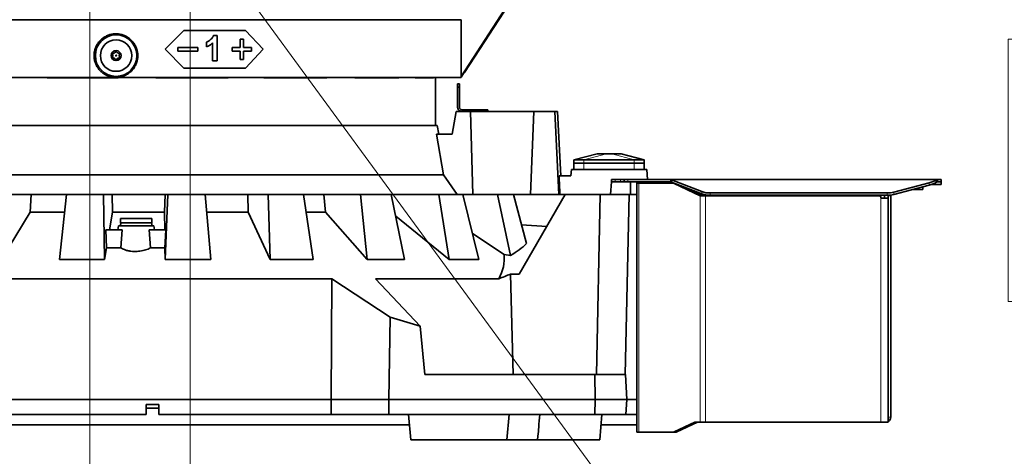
# Model space of a CAD drawing. Header units: millimetres. Extents: x 0 to 12429, y 0 to 8400.
# Tile 18 of 139: x 2668 to 3451, y 3126 to 3474. Entities that reach past the tile are written whole.
import ezdxf

# ---------------------------------------------------------------- set-up
doc = ezdxf.new("R2010")
doc.units = ezdxf.units.MM
doc.header["$LTSCALE"] = 20
doc.styles.add('SLDTEXTSTYLE0', font='TXT', dxfattribs={"width": 0.605})
doc.dimstyles.new('SLDDIMSTYLE3', dxfattribs={"dimtxt": 70, "dimasz": 70, "dimexe": 0, "dimexo": 0.0625, "dimgap": 17.5, "dimtad": 1, "dimdec": 1, "dimrnd": 1e-09, "dimzin": 12, "dimdsep": 46, "dimtxsty": 'SLDTEXTSTYLE0', "dimsah": 1, "dimcen": 0.09, "dimadec": 0, "dimazin": 3, "dimtfac": 1, "dimtofl": 0, "dimtmove": 0, "dimatfit": 3, "dimfxl": 1, "dimfrac": 2, "dimtolj": 1, "dimtzin": 12, "dimarcsym": 0})
doc.dimstyles.new('SLDDIMSTYLE4', dxfattribs={"dimtxt": 70, "dimasz": 70, "dimexe": 0, "dimexo": 0.0625, "dimgap": 17.5, "dimtad": 0, "dimtih": 1, "dimtoh": 1, "dimdec": 1, "dimrnd": 1e-09, "dimzin": 12, "dimdsep": 46, "dimtxsty": 'SLDTEXTSTYLE0', "dimblk1": 'NONE', "dimsah": 1, "dimcen": 0, "dimadec": 0, "dimazin": 3, "dimtfac": 1, "dimtmove": 0, "dimatfit": 3, "dimldrblk": 'NONE', "dimfxl": 1, "dimfrac": 2, "dimtolj": 1, "dimtzin": 12, "dimarcsym": 0})
doc.dimstyles.new('SLDDIMSTYLE7', dxfattribs={"dimtxt": 70, "dimasz": 70, "dimexe": 0, "dimexo": 0.0625, "dimgap": -17.5, "dimtad": 1, "dimdec": 1, "dimrnd": 1e-09, "dimzin": 12, "dimdsep": 46, "dimtxsty": 'SLDTEXTSTYLE0', "dimsah": 1, "dimcen": 0.09, "dimadec": 0, "dimazin": 3, "dimtfac": 1, "dimtmove": 0, "dimatfit": 0, "dimfxl": 1, "dimfrac": 2, "dimtolj": 1, "dimarcsym": 0})

# ---------------------------------------------------------------- blocks, each defined once
blk = doc.blocks.new('SW_SYMBOL_HOLE_DEPTH')
at = {"color": 0, "linetype": 'Continuous', "lineweight": 18}
for p, q in [((0, 17500), (16000, 17500)), ((8000, 17500), (8000, 1500)), ((2000, 11100), (8000, 1500)), ((14000, 11100), (8000, 1500))]:
    blk.add_line(p, q, dxfattribs=at)
blk = doc.blocks.new('_D_38')
at = {"color": 7, "linetype": 'Continuous', "lineweight": 0}
for p, q in [((4173.95, 3683.08), (4173.95, 2589.58)), ((4629.95, 3065.9), (4629.95, 2589.58)), ((4173.95, 2619.58), (3277.01, 2619.58)), ((4173.95, 2619.58), (4629.95, 2619.58))]:
    blk.add_line(p, q, dxfattribs=at)
at = {"color": 7, "linetype": 'Continuous', "lineweight": 18}
for points in [[(4173.95, 2619.58), (4243.95, 2609.58), (4243.95, 2629.58)], [(4629.95, 2619.58), (4559.95, 2629.58), (4559.95, 2609.58)]]:
    blk.add_solid(points, dxfattribs=at)
at = {"color": 7, "linetype": 'Continuous', "lineweight": 18, "xscale": 0.0045117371, "yscale": 0.0045117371, "zscale": 0.0045117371}
blk.add_blockref('SW_SYMBOL_HOLE_DEPTH', (3838.27, 2629.7), dxfattribs=at)
at = {"color": 7, "linetype": 'Continuous', "lineweight": 18, "char_height": 70, "attachment_point": 1, "style": 'SLDTEXTSTYLE0'}
for s, insert in [('(4x M12', (3463.67, 2710.01)), ('20)', (3934.96, 2710.01)), ('456', (3277.01, 2710.01))]:
    blk.add_mtext(s, dxfattribs=dict(at, insert=insert))
blk = doc.blocks.new('_D_48')
at = {"color": 7, "linetype": 'Continuous', "lineweight": 0}
for p, q in [((2453.43, 3915.58), (2453.43, 2869.58)), ((2723.43, 3702.58), (2723.43, 2869.58)), ((2453.43, 2899.58), (2723.43, 2899.58))]:
    blk.add_line(p, q, dxfattribs=at)
at = {"color": 7, "linetype": 'Continuous', "lineweight": 18}
for points in [[(2453.43, 2899.58), (2523.43, 2889.58), (2523.43, 2909.58)], [(2723.43, 2899.58), (2653.43, 2909.58), (2653.43, 2889.58)]]:
    blk.add_solid(points, dxfattribs=at)
at = {"color": 7, "linetype": 'Continuous', "lineweight": 18, "insert": (2508.22, 2989.81), "char_height": 70, "attachment_point": 1, "style": 'SLDTEXTSTYLE0'}
blk.add_mtext('270', dxfattribs=at)
blk = doc.blocks.new('_D_50')
at = {"color": 7, "linetype": 'Continuous', "lineweight": 0}
for p, q in [((2723.43, 3702.58), (2723.43, 2869.58)), ((2803.43, 3542.58), (2803.43, 2869.58)), ((2893.33, 2921.07), (2893.33, 3028.5)), ((2893.33, 3028.5), (3048.4, 3028.5)), ((3048.4, 3028.5), (3048.4, 2921.07)), ((3048.4, 2921.07), (2893.33, 2921.07)), ((2723.43, 2899.58), (2603.43, 2899.58)), ((2723.43, 2899.58), (2803.43, 2899.58)), ((2803.43, 2899.58), (3056.42, 2899.58))]:
    blk.add_line(p, q, dxfattribs=at)
at = {"color": 7, "linetype": 'Continuous', "lineweight": 18}
for points in [[(2723.43, 2899.58), (2653.43, 2909.58), (2653.43, 2889.58)], [(2803.43, 2899.58), (2873.43, 2889.58), (2873.43, 2909.58)]]:
    blk.add_solid(points, dxfattribs=at)
at = {"color": 7, "linetype": 'Continuous', "lineweight": 18, "insert": (2917.39, 3011.3), "char_height": 70, "attachment_point": 1, "style": 'SLDTEXTSTYLE0'}
blk.add_mtext('80', dxfattribs=at)
blk = doc.blocks.new('_D_51')
at = {"color": 7, "linetype": 'Continuous', "lineweight": 0}
for p, q in [((3582.59, 3714.58), (3582.59, 3834.58)), ((2735.43, 3714.58), (3612.59, 3714.58)), ((3582.59, 3554.58), (3582.59, 3714.58)), ((2735.43, 3554.58), (3612.59, 3554.58)), ((3582.59, 3554.58), (3582.59, 3241.52)), ((3453.67, 3249.54), (3453.67, 3458.08)), ((3453.67, 3458.08), (3561.1, 3458.08)), ((3561.1, 3458.08), (3561.1, 3249.54)), ((3561.1, 3249.54), (3453.67, 3249.54))]:
    blk.add_line(p, q, dxfattribs=at)
at = {"color": 7, "linetype": 'Continuous', "lineweight": 18}
for points in [[(3582.59, 3714.58), (3592.59, 3784.58), (3572.59, 3784.58)], [(3582.59, 3554.58), (3572.59, 3484.58), (3592.59, 3484.58)]]:
    blk.add_solid(points, dxfattribs=at)
at = {"color": 7, "linetype": 'Continuous', "lineweight": 18, "insert": (3470.87, 3273.6), "char_height": 70, "attachment_point": 1, "rotation": 90, "style": 'SLDTEXTSTYLE0'}
blk.add_mtext('160', dxfattribs=at)
blk = doc.blocks.new('_D_52')
at = {"color": 7, "linetype": 'Continuous', "lineweight": 0}
for p, q in [((2800.77, 3558.21), (2806.09, 3550.95)), ((2806.09, 3550.95), (3170.33, 3054.02)), ((3170.33, 3054.02), (3290.33, 3054.02))]:
    blk.add_line(p, q, dxfattribs=at)
at = {"color": 7, "linetype": 'Continuous', "lineweight": 18}
blk.add_solid([(2806.09, 3550.95), (2839.4, 3488.58), (2855.54, 3500.4)], dxfattribs=at)
at = {"color": 7, "linetype": 'Continuous', "lineweight": 18, "insert": (3290.33, 3090.54), "char_height": 70, "attachment_point": 1, "style": 'SLDTEXTSTYLE0'}
blk.add_mtext('3x M10 Through', dxfattribs=at)
blk = doc.blocks.new('_None')

msp = doc.modelspace()

# ---------------------------------------------------------------- linework, layer by layer
at = {"color": 7, "linetype": 'Continuous', "lineweight": 35}
for p, q in [((3082.762481, 3526.131131), (3021.360111, 3431.579774)), ((3069.342864, 3506.428981), (3018.723076, 3428.481344)), ((3018.723076, 3473.649758), (2543.269741, 3473.649758)), ((3018.723076, 3428.481344), (3018.723076, 3473.649758)), ((2783.424062, 3450.079774), (2798.383641, 3465.079774)), ((2847.265639, 3465.079774), (2798.383641, 3465.079774)), ((2824.838187, 3460.988018), (2821.817674, 3460.988018)), ((2824.838187, 3460.988018), (2824.838187, 3440.988018)), ((2847.265639, 3465.079774), (2861.42441, 3450.079774)), ((2816.282921, 3452.013659), (2816.282921, 3455.859813)), ((2821.071159, 3440.988018), (2821.071159, 3455.2268)), ((2842.961838, 3451.579774), (2842.961838, 3458.079774)), ((2845.833724, 3458.079774), (2842.961838, 3458.079774)), ((2845.833724, 3458.079774), (2845.833724, 3451.579774)), ((2798.383641, 3435.079774), (2783.424062, 3450.079774)), ((2793.404712, 3448.579774), (2793.404712, 3451.579774)), ((2809.297947, 3451.579774), (2793.404712, 3451.579774)), ((2809.297947, 3448.579774), (2793.404712, 3448.579774)), ((2809.297947, 3451.579774), (2809.297947, 3448.579774)), ((2836.704374, 3448.579774), (2836.704374, 3451.579774)), ((2842.961838, 3451.579774), (2836.704374, 3451.579774)), ((2842.961838, 3448.579774), (2836.704374, 3448.579774)), ((2842.961838, 3442.079774), (2842.961838, 3448.579774)), ((2852.01848, 3451.579774), (2845.833724, 3451.579774)), ((2852.01848, 3448.579774), (2845.833724, 3448.579774)), ((2845.833724, 3448.579774), (2845.833724, 3442.079774)), ((2861.42441, 3450.079774), (2847.265639, 3435.079774)), ((2852.01848, 3451.579774), (2852.01848, 3448.579774)), ((2824.838187, 3440.988018), (2821.071159, 3440.988018)), ((2845.833724, 3442.079774), (2842.961838, 3442.079774)), ((2847.265639, 3435.079774), (2798.383641, 3435.079774)), ((3018.723076, 3427.903996), (3021.110155, 3431.579774)), ((3021.110155, 3431.579774), (3021.360111, 3431.579774)), ((3018.723076, 3427.579774), (2527.926827, 3427.579774)), ((2689.605553, 3427.397234), (2689.605553, 3427.579774)), ((2745.938419, 3427.397234), (2689.605553, 3427.397234)), ((2745.938419, 3427.397234), (2745.938419, 3427.579774)), ((2775.891792, 3427.397234), (2775.891792, 3427.579774)), ((2833.489627, 3427.397234), (2775.891792, 3427.397234)), ((2833.489627, 3427.397234), (2833.489627, 3427.579774)), ((2861.802763, 3427.397234), (2861.802763, 3427.579774)), ((2911.896819, 3427.397234), (2861.802763, 3427.397234)), ((2911.896819, 3427.397234), (2911.896819, 3427.579774)), ((2934.259299, 3427.397234), (2934.259299, 3427.579774)), ((2969.223209, 3427.397234), (2934.259299, 3427.397234)), ((2969.223209, 3427.397234), (2969.223209, 3427.579774)), ((2982.230548, 3427.397234), (2982.230548, 3427.579774)), ((2996.741375, 3427.397234), (2982.230548, 3427.397234)), ((2996.741375, 3427.397234), (2996.741375, 3427.579774)), ((2998.426827, 3389.579774), (2998.426827, 3427.579774)), ((3015.926827, 3420.079774), (3015.926827, 3422.579774)), ((3015.926827, 3422.579774), (3017.426827, 3422.579774)), ((3017.426827, 3422.579774), (3017.426827, 3420.079774)), ((3018.723076, 3427.579774), (3018.723076, 3428.481344)), ((3015.926827, 3404.079774), (3015.926827, 3420.079774)), ((3017.426827, 3420.079774), (3015.926827, 3420.079774)), ((3017.426827, 3404.079774), (3017.426827, 3420.079774)), ((3014.915961, 3400.579774), (3011.651373, 3382.579774)), ((3014.915961, 3400.579774), (3026.200972, 3400.579774)), ((3035.926827, 3402.079774), (3019.426827, 3402.079774)), ((3026.200972, 3400.579774), (3076.459362, 3400.579774)), ((3028.048194, 3334.579774), (3026.200972, 3400.579774)), ((3035.926827, 3400.579774), (3035.926827, 3402.079774)), ((3035.926827, 3402.079774), (3039.926827, 3402.079774)), ((3039.926827, 3402.079774), (3039.926827, 3400.579774)), ((3073.800644, 3334.579774), (3076.459362, 3400.579774)), ((3076.459362, 3400.579774), (3093.353709, 3400.579774)), ((3096.425879, 3334.579774), (3093.353709, 3400.579774)), ((3093.353709, 3400.579774), (3095.426827, 3400.579774)), ((3098.099624, 3349.579774), (3095.426827, 3400.579774)), ((2547.124811, 3389.579774), (2999.728843, 3389.579774)), ((3004.708478, 3350.336698), (2999.273928, 3382.579774)), ((3011.651373, 3382.579774), (2999.273928, 3382.579774)), ((3000.963132, 3382.579774), (2999.728843, 3389.579774)), ((3126.926827, 3367.079774), (3108.426827, 3362.079774)), ((3126.926829, 3367.079774), (3127.179463, 3367.079774)), ((3127.179463, 3367.079774), (3134.250531, 3367.079774)), ((3134.250531, 3367.079774), (3138.603123, 3367.079774)), ((3138.603123, 3367.079774), (3145.674191, 3367.079774)), ((3145.674191, 3367.079774), (3145.926827, 3367.079774)), ((3164.426827, 3362.079774), (3145.926827, 3367.079774)), ((3108.416827, 3354.579774), (3108.416827, 3359.579774)), ((3108.416827, 3359.579774), (3116.416827, 3359.579774)), ((3108.426827, 3362.079774), (3116.426827, 3362.079774)), ((3108.426827, 3362.079774), (3108.426827, 3359.579774)), ((3116.416827, 3359.579774), (3156.436827, 3359.579774)), ((3116.426827, 3362.079774), (3156.426827, 3362.079774)), ((3156.426827, 3362.079774), (3164.426827, 3362.079774)), ((3156.436827, 3359.579774), (3164.436827, 3359.579774)), ((3164.426827, 3362.079774), (3164.426827, 3359.579774)), ((3164.436827, 3359.579774), (3164.436827, 3354.579774)), ((3106.077193, 3349.579774), (3106.426827, 3354.579774)), ((3166.426827, 3354.579774), (3106.426827, 3354.579774)), ((3166.986242, 3346.579774), (3166.426827, 3354.579774)), ((2546.49673, 3350.336698), (3004.708478, 3350.336698)), ((3004.708478, 3350.336698), (3015.558558, 3334.579774)), ((3096.678006, 3349.579774), (3106.077193, 3349.579774)), ((3137.55194, 3334.579774), (3138.426827, 3344.579774)), ((3138.426827, 3344.579774), (3138.426827, 3346.579774)), ((3138.426827, 3346.579774), (3141.355759, 3346.579774)), ((3141.355759, 3344.579774), (3138.426827, 3344.579774)), ((3141.355759, 3346.579774), (3145.497895, 3346.579774)), ((3141.355759, 3344.579774), (3145.497895, 3344.579774)), ((3145.497895, 3346.579774), (3148.426827, 3346.579774)), ((3148.426827, 3344.579774), (3145.497895, 3344.579774)), ((3148.426827, 3344.579774), (3148.426827, 3346.579774)), ((3148.426827, 3346.579774), (3151.355759, 3346.579774)), ((3151.355759, 3344.579774), (3148.426827, 3344.579774)), ((3151.355759, 3346.579774), (3185.426827, 3346.579774)), ((3151.355759, 3344.579774), (3185.426827, 3344.579774)), ((3153.426827, 3344.579774), (3153.426827, 3334.579774)), ((3158.428147, 3344.579774), (3158.428147, 3343.579774)), ((3158.428147, 3145.579774), (3158.428147, 3343.579774)), ((3158.428147, 3343.579774), (3160.185507, 3343.579774)), ((3187.01736, 3343.579774), (3160.185507, 3343.579774)), ((3161.428147, 3344.579774), (3161.428147, 3343.579774)), ((3185.426827, 3346.579774), (3397.61883, 3346.579774)), ((3185.426827, 3346.579774), (3185.426827, 3344.579774)), ((3185.426827, 3344.579774), (3185.916053, 3344.392389)), ((3185.916053, 3346.205005), (3210.153147, 3336.921659)), ((3185.916053, 3344.392389), (3185.916053, 3346.205005)), ((3185.916053, 3344.392389), (3210.153147, 3335.109044)), ((3187.01736, 3343.579774), (3188.037642, 3343.579774)), ((3208.804302, 3333.579774), (3188.135394, 3343.32319)), ((3362.858854, 3336.46932), (3391.026806, 3343.909501)), ((3396.76994, 3346.205005), (3397.61883, 3346.579774)), ((3396.76994, 3346.205005), (3396.76994, 3344.392389)), ((3396.76994, 3344.392389), (3397.61883, 3344.579774)), ((3397.61883, 3344.579774), (3397.61883, 3346.579774)), ((3397.61883, 3346.579774), (3400.426827, 3346.579774)), ((3400.426827, 3344.579774), (3397.61883, 3344.579774)), ((3400.426827, 3346.579774), (3400.426827, 3344.579774)), ((3400.426827, 3344.579774), (3400.426827, 3342.579774)), ((3210.925622, 3333.579774), (3196.970397, 3340.15833)), ((3216.868576, 3335.826933), (3357.558865, 3335.826933)), ((3362.858854, 3334.656704), (3391.026806, 3342.096886)), ((3385.951827, 3338.499774), (3377.408418, 3338.499774)), ((3385.951827, 3338.499774), (3385.951827, 3340.756399)), ((3400.426827, 3342.579774), (3392.666568, 3342.579774)), ((2676.87143, 3334.579774), (2656.045756, 3334.579774)), ((2676.128374, 3320.539953), (2676.87143, 3334.579774)), ((2704.969971, 3334.579774), (2676.87143, 3334.579774)), ((2699.323543, 3282.974255), (2705.010622, 3334.579774)), ((2734.305147, 3334.579774), (2705.010622, 3334.579774)), ((2734.305147, 3334.579774), (2735.244444, 3282.974255)), ((2741.24609, 3334.579774), (2734.305147, 3334.579774)), ((2741.50138, 3320.539953), (2741.24609, 3334.579774)), ((2783.43808, 3334.579774), (2741.24609, 3334.579774)), ((2782.850504, 3320.539953), (2783.43808, 3334.579774)), ((2783.437352, 3282.974255), (2785.59737, 3334.579774)), ((2785.59737, 3334.579774), (2783.43808, 3334.579774)), ((2815.230615, 3334.579774), (2785.59737, 3334.579774)), ((2815.230615, 3334.579774), (2819.773592, 3282.974255)), ((2849.044929, 3334.579774), (2815.230615, 3334.579774)), ((2849.457496, 3320.539953), (2849.044929, 3334.579774)), ((2865.354715, 3334.579774), (2849.044929, 3334.579774)), ((2866.868961, 3282.974255), (2865.354715, 3334.579774)), ((2893.307225, 3334.579774), (2865.354715, 3334.579774)), ((2893.307225, 3334.579774), (2901.144285, 3282.974255)), ((2909.498529, 3334.579774), (2893.310311, 3334.579774)), ((2910.883123, 3320.539953), (2909.498529, 3334.579774)), ((2938.847327, 3334.579774), (2909.498529, 3334.579774)), ((2943.932642, 3282.974255), (2938.847327, 3334.579774)), ((2963.214184, 3334.579774), (2938.847327, 3334.579774)), ((2963.214184, 3334.579774), (2973.811244, 3282.974255)), ((3001.066805, 3334.579774), (2963.214184, 3334.579774)), ((3009.376634, 3282.974255), (3001.066805, 3334.579774)), ((3020.187448, 3334.579774), (3001.066805, 3334.579774)), ((3020.187448, 3334.579774), (3032.822337, 3282.974255)), ((3047.772995, 3334.579774), (3020.187448, 3334.579774)), ((3058.092976, 3286.025941), (3047.772995, 3334.579774)), ((3060.344383, 3334.579774), (3047.772995, 3334.579774)), ((3060.344383, 3334.579774), (3070.793265, 3295.54584)), ((3101.510993, 3334.579774), (3060.344383, 3334.579774)), ((3064.952173, 3271.25804), (3101.510993, 3334.579774)), ((3129.439178, 3334.579774), (3101.510993, 3334.579774)), ((3126.334932, 3191.579774), (3129.439178, 3334.579774)), ((3129.439178, 3334.579774), (3152.426827, 3334.579774)), ((3149.322581, 3191.579774), (3152.426827, 3334.579774)), ((3158.426827, 3334.579774), (3152.426827, 3334.579774)), ((3158.426827, 3171.579774), (3158.426827, 3334.579774)), ((3208.804302, 3333.579774), (3213.046942, 3333.579774)), ((3351.426827, 3333.579774), (3213.046942, 3333.579774)), ((3216.868576, 3334.014317), (3357.558865, 3334.014317)), ((3353.426827, 3331.579774), (3358.426827, 3331.579774)), ((3355.426827, 3334.014317), (3355.426827, 3331.579774)), ((3358.426827, 3333.683935), (3358.426827, 3334.030266)), ((3358.426827, 3157.579774), (3358.426827, 3333.683935)), ((3360.426827, 3334.191852), (3360.426827, 3333.683935)), ((3360.426827, 3157.579774), (3360.426827, 3333.683935)), ((2653.317361, 3282.974255), (2676.128374, 3320.539953)), ((2676.128374, 3320.539953), (2703.415961, 3320.539953)), ((2739.176042, 3306.579774), (2741.50138, 3320.539953)), ((2741.50138, 3320.539953), (2782.850504, 3320.539953)), ((2782.850504, 3320.539953), (2783.06863, 3306.579774)), ((2816.495284, 3320.539953), (2849.457496, 3320.539953)), ((2849.457496, 3320.539953), (2866.868961, 3282.974255)), ((2895.501438, 3320.539953), (2910.883123, 3320.539953)), ((2910.883123, 3320.539953), (2943.932642, 3282.974255)), ((2747.926827, 3315.579774), (2747.926827, 3312.379774)), ((2747.926827, 3315.579774), (2760.426827, 3315.579774)), ((2748.226827, 3312.079774), (2760.426827, 3312.079774)), ((2760.426827, 3315.579774), (2772.926827, 3315.579774)), ((2760.426827, 3312.079774), (2772.626827, 3312.079774)), ((2772.926827, 3312.379774), (2772.926827, 3315.579774)), ((2966.725939, 3317.478243), (3009.376634, 3282.974255)), ((2736.783807, 3292.21694), (2736.356141, 3306.579774)), ((2736.356141, 3306.579774), (2749.289928, 3306.579774)), ((2746.426827, 3309.579774), (2745.897846, 3306.579774)), ((2774.426827, 3309.579774), (2746.426827, 3309.579774)), ((2748.078404, 3292.21694), (2749.289928, 3306.579774)), ((2770.699787, 3306.579774), (2771.69174, 3292.21694)), ((2770.699787, 3306.579774), (2783.945886, 3306.579774)), ((2774.955808, 3306.579774), (2774.426827, 3309.579774)), ((2783.945886, 3306.579774), (2783.292994, 3292.21694)), ((3066.820467, 3310.387042), (3086.78377, 3309.071476)), ((3027.799343, 3303.490003), (3052.947913, 3286.815554)), ((2735.244444, 3282.974255), (2736.783807, 3292.21694)), ((2748.078404, 3292.21694), (2736.783807, 3292.21694)), ((2783.292994, 3292.21694), (2771.69174, 3292.21694)), ((2783.292994, 3292.21694), (2783.437352, 3282.974255)), ((2699.323543, 3282.974255), (2735.244444, 3282.974255)), ((2783.437352, 3282.974255), (2819.773592, 3282.974255)), ((2866.868961, 3282.974255), (2901.144285, 3282.974255)), ((2943.932642, 3282.974255), (2973.811244, 3282.974255)), ((3009.376634, 3282.974255), (3032.822337, 3282.974255)), ((3052.947913, 3286.815554), (3058.092976, 3286.025941)), ((2630.765372, 3267.670103), (2916.088282, 3267.670103)), ((2962.302732, 3236.971002), (2916.088282, 3267.670103)), ((2950.713643, 3267.670103), (3048.732649, 3267.670103)), ((2950.713643, 3267.670103), (2986.224565, 3230.014514)), ((3057.903504, 3271.25804), (3060.038588, 3191.579774)), ((3057.903504, 3271.25804), (3064.952173, 3271.25804)), ((2962.302732, 3236.971002), (2961.162245, 3171.579774)), ((2986.224565, 3230.014514), (2962.302732, 3236.971002)), ((2986.224565, 3230.014514), (2989.801133, 3191.579774)), ((3124.992667, 3191.579774), (2989.801133, 3191.579774)), ((3125.426827, 3171.579774), (3124.992667, 3191.579774)), ((3124.992667, 3191.579774), (3149.378671, 3191.579774)), ((3149.378671, 3191.579774), (3150.426827, 3171.579774)), ((2631.426879, 3171.579774), (2915.426775, 3171.579774)), ((2915.510614, 3159.579774), (2915.426775, 3171.579774)), ((2961.162245, 3171.579774), (2915.426775, 3171.579774)), ((2961.162245, 3171.579774), (2961.371537, 3159.579774)), ((3125.426827, 3171.579774), (2961.162245, 3171.579774)), ((3125.166331, 3159.579774), (3125.426827, 3171.579774)), ((3150.426827, 3171.579774), (3125.426827, 3171.579774)), ((3150.426827, 3171.579774), (3149.797934, 3159.579774)), ((3150.426827, 3171.579774), (3158.426827, 3171.579774)), ((3158.426827, 3159.579774), (3158.426827, 3171.579774)), ((2768.426827, 3167.579774), (2778.426827, 3167.579774)), ((2768.426827, 3167.579774), (2768.426827, 3159.579774)), ((2778.426827, 3164.579774), (2768.426827, 3164.579774)), ((2778.426827, 3159.579774), (2778.426827, 3167.579774)), ((2631.34304, 3159.579774), (2768.426827, 3159.579774)), ((2778.426827, 3159.579774), (2915.510614, 3159.579774)), ((2915.510614, 3159.579774), (2961.371537, 3159.579774)), ((2961.371537, 3159.579774), (3125.166331, 3159.579774)), ((2976.931399, 3159.579774), (2978.681172, 3139.579774)), ((3055.181625, 3139.579774), (3056.931399, 3159.579774)), ((3149.797934, 3159.579774), (3125.166331, 3159.579774)), ((3129.01839, 3139.579774), (3130.768163, 3159.579774)), ((3158.426827, 3159.579774), (3149.797934, 3159.579774)), ((3358.414705, 3154.108702), (3358.414705, 3157.359907)), ((2977.640057, 3151.479774), (2660.426827, 3151.479774)), ((3158.428147, 3151.479774), (3130.059505, 3151.479774)), ((3188.135394, 3145.836357), (3204.561661, 3153.579774)), ((3190.256714, 3145.836357), (3206.682981, 3153.579774)), ((3208.804302, 3153.579774), (3204.561661, 3153.579774)), ((3213.046942, 3153.579774), (3208.804302, 3153.579774)), ((3352.426827, 3153.579774), (3213.046942, 3153.579774)), ((3358.426827, 3153.579774), (3352.426827, 3153.579774)), ((3358.426827, 3154.115672), (3358.426827, 3153.579774)), ((3055.181625, 3139.579774), (2978.681172, 3139.579774)), ((3079.600008, 3139.579774), (3055.181625, 3139.579774)), ((3129.01839, 3139.579774), (3079.597821, 3139.579774)), ((3079.600008, 3139.579774), (3079.852897, 3142.470312)), ((3160.185507, 3145.579774), (3158.428147, 3145.579774)), ((3160.185507, 3145.579774), (3187.01736, 3145.579774)), ((3189.13868, 3145.579774), (3187.01736, 3145.579774))]:
    msp.add_line(p, q, dxfattribs=at)
at = {"color": 8, "linetype": 'Continuous', "lineweight": 18}
for p, q in [((2741.483229, 3446.427016), (2741.432253, 3446.387097)), ((2741.788282, 3446.955383), (2741.797364, 3447.019489)), ((2744.121774, 3448.302626), (2744.061716, 3448.326813)), ((2744.73188, 3448.302626), (2744.791939, 3448.326813)), ((2747.065372, 3446.955383), (2747.05629, 3447.019489)), ((2747.370425, 3446.427016), (2747.421401, 3446.387097)), ((2741.483229, 3443.732531), (2741.432253, 3443.77245)), ((2741.788282, 3443.204164), (2741.797364, 3443.140058)), ((2744.121774, 3441.856922), (2744.061716, 3441.832734)), ((2744.73188, 3441.856922), (2744.791939, 3441.832734)), ((2747.065372, 3443.204164), (2747.05629, 3443.140058)), ((2747.370425, 3443.732531), (2747.421401, 3443.77245)), ((3108.426827, 3362.079774), (3127.179463, 3367.079774)), ((3116.426827, 3362.079774), (3134.250531, 3367.079774)), ((3156.426827, 3362.079774), (3138.603123, 3367.079774)), ((3164.426827, 3362.079774), (3145.674191, 3367.079774)), ((3116.416827, 3359.579774), (3116.416827, 3354.579774)), ((3116.426827, 3362.079774), (3116.426827, 3359.579774)), ((3156.426827, 3362.079774), (3156.426827, 3359.579774)), ((3156.436827, 3354.579774), (3156.436827, 3359.579774)), ((3141.355759, 3346.579774), (3141.355759, 3344.579774)), ((3145.497895, 3344.579774), (3145.497895, 3346.579774)), ((3151.355759, 3346.579774), (3151.355759, 3344.579774)), ((3160.185507, 3145.579774), (3160.185507, 3343.579774)), ((3162.306827, 3344.579774), (3162.306827, 3343.579774)), ((3396.76994, 3346.205005), (3185.916053, 3346.205005)), ((3188.707534, 3343.32319), (3188.135394, 3343.32319)), ((3391.026806, 3342.096886), (3391.026806, 3343.909501)), ((3210.153147, 3335.109044), (3210.153147, 3336.921659)), ((3216.868576, 3335.826933), (3216.868576, 3334.014317)), ((3357.558865, 3334.014317), (3357.558865, 3335.826933)), ((3362.858854, 3336.46932), (3362.858854, 3334.656704)), ((3208.804302, 3153.579774), (3208.804302, 3333.579774)), ((3210.925622, 3334.841606), (3210.925622, 3333.579774)), ((3213.046942, 3334.335106), (3213.046942, 3333.579774)), ((3213.046942, 3153.579774), (3213.046942, 3333.579774)), ((3352.426827, 3334.014317), (3352.426827, 3332.579774)), ((3352.426827, 3153.579774), (3352.426827, 3332.579774)), ((3360.426827, 3333.683935), (3358.426827, 3333.683935)), ((2747.926827, 3312.379774), (2760.426827, 3312.379774)), ((2760.426827, 3312.379774), (2772.926827, 3312.379774)), ((3358.426827, 3157.579774), (3360.426827, 3157.579774)), ((3188.135394, 3145.836357), (3190.256714, 3145.836357))]:
    msp.add_line(p, q, dxfattribs=at)
at = {"color": 7, "linetype": 'Continuous', "lineweight": 35, "flags": 128}
msp.add_lwpolyline([(2915.426775, 3171.579774), (2915.759745, 3219.537371), (2916.088282, 3267.670103)], dxfattribs=at)
at = {"color": 7, "linetype": 'Continuous', "lineweight": 35}
for radius in [16.5, 12.5, 4]:
    msp.add_circle((2744.426827, 3445.079774), radius, dxfattribs=at)
at = {"color": 8, "linetype": 'Continuous', "lineweight": 18}
msp.add_circle((2744.426827, 3445.079774), 0.5, dxfattribs=at)
at = {"color": 7, "linetype": 'Continuous', "lineweight": 35}
for centre, radius, start, end in [((3019.426827, 3404.079774), 3.5, 180, 270), ((3019.426827, 3404.079774), 2, 180, 270), ((3187.005906, 3340.965719), 2.614079, 64.400455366, 89.748953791), ((3385.646161, 3365.70351), 22.448388, 283.868219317, 299.704494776), ((3385.646161, 3363.890894), 22.448388, 283.868219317, 299.704494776), ((3216.572413, 3355.154908), 19.330244, 250.604680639, 270.877876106), ((3357.69332, 3356.902487), 21.075983, 269.63447519, 284.187211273), ((3216.572413, 3353.342292), 19.330244, 250.604680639, 270.877876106), ((3351.426827, 3332.579774), 1, 0, 90), ((3357.69332, 3355.089872), 21.075983, 269.63447519, 284.187211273), ((2748.226827, 3312.379774), 0.3, 180, 270), ((2749.676827, 3310.779774), 1.75, 132.024627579, 223.291807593), ((2771.176827, 3310.779774), 1.75, 316.708192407, 47.975372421), ((2772.626827, 3312.379774), 0.3, 270, 0), ((3356.426827, 3157.579774), 2, 353.688542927, 0), ((3356.426827, 3157.579774), 4, 299.799705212, 0), ((3187.005906, 3148.193828), 2.614079, 270.251046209, 295.599544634), ((3189.127227, 3148.193828), 2.614079, 270.251046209, 295.599544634)]:
    msp.add_arc(centre, radius, start, end, dxfattribs=at)
for centre, major_axis, ratio, start_param, end_param in [((2773.426827, -3599.487226), (0, 9851.127874), 0.0462945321, 5.4932420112, 5.4953879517), ((2773.426827, 3322.897556), (312.204616, 0), 0.2875955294, 5.8600196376, 5.9736423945), ((2773.426827, 3283.909263), (279.659481, 0), 0.3303721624, 6.1065032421, 6.3146466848), ((2773.426827, 3328.30036), (347.118527, 0), 0.2867777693, 5.6282997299, 5.6729925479)]:
    msp.add_ellipse(centre, major_axis=major_axis, ratio=ratio, start_param=start_param, end_param=end_param, dxfattribs=at)
for points, knots in [([(2758.706512, 3435.437737), (2759.207709, 3436.270223), (2760.210099, 3437.93519), (2761.163876, 3440.706164), (2761.661317, 3443.584033), (2761.6704, 3446.508205), (2761.181026, 3449.388716), (2760.225105, 3452.149331), (2758.811635, 3454.705436), (2756.998061, 3456.995946), (2754.820553, 3458.94327), (2752.352149, 3460.509536), (2749.653348, 3461.632522), (2746.802147, 3462.300789), (2743.877004, 3462.473861), (2740.952346, 3462.164256), (2738.118185, 3461.357372), (2735.444493, 3460.088166), (2733.024058, 3458.372932), (2730.920291, 3456.276312), (2729.212016, 3453.846581), (2727.938726, 3451.180876), (2727.148276, 3448.346483), (2726.83774, 3445.449648), (2727.024641, 3442.558133), (2727.672794, 3439.754538), (2728.781234, 3437.106337), (2730.304504, 3434.666529), (2732.221488, 3432.511981), (2734.482694, 3430.680862), (2737.035353, 3429.252842), (2739.812677, 3428.255291), (2742.731491, 3427.747841), (2745.704182, 3427.731534), (2748.636173, 3428.230077), (2751.440784, 3429.204533), (2754.022145, 3430.652116), (2756.573867, 3432.651927), (2757.939935, 3434.43638), (2758.706512, 3435.437737)], [0, 0, 0, 0, 0.0266339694, 0.0532677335, 0.0799027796, 0.1065377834, 0.1331517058, 0.1597657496, 0.1863868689, 0.2130082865, 0.239671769, 0.2663358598, 0.2930908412, 0.3198468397, 0.3467759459, 0.3737060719, 0.4008715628, 0.4280370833, 0.4553449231, 0.4826510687, 0.5097979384, 0.5369422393, 0.5636274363, 0.5903113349, 0.6165647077, 0.6428190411, 0.6690257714, 0.6952347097, 0.7218065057, 0.7483800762, 0.7754303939, 0.8024809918, 0.8297799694, 0.8570779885, 0.8842990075, 0.9115188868, 0.9385059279, 0.9654922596, 1, 1, 1, 1]), ([(2816.282921, 3455.859813), (2816.675323, 3456.017623), (2817.474059, 3456.338846), (2818.563678, 3457.04872), (2819.777301, 3457.960566), (2820.699953, 3458.90265), (2821.284566, 3459.813202), (2821.589727, 3460.384713), (2821.74117, 3460.785538), (2821.817674, 3460.988018)], [0, 0, 0, 0, 0.1636767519, 0.3331649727, 0.5011703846, 0.7516143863, 0.8358128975, 0.9170593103, 1, 1, 1, 1]), ([(2821.071159, 3455.2268), (2820.366356, 3454.552087), (2818.954452, 3453.20046), (2817.174397, 3452.409688), (2816.282921, 3452.013659)], [0, 0, 0, 0, 0.4991860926, 1, 1, 1, 1]), ([(2741.797364, 3447.019489), (2741.746601, 3447.021863), (2741.661197, 3447.025858), (2741.539226, 3446.975088), (2741.449311, 3446.903428), (2741.386075, 3446.813163), (2741.351451, 3446.713705), (2741.342507, 3446.603831), (2741.36611, 3446.486372), (2741.40966, 3446.421007), (2741.432253, 3446.387097)], [0, 0, 0, 0, 0.1847989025, 0.310908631, 0.4156681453, 0.5209148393, 0.615130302, 0.7115484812, 0.850358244, 1, 1, 1, 1]), ([(2741.788282, 3446.955383), (2741.753496, 3446.957303), (2741.680314, 3446.961344), (2741.571308, 3446.919724), (2741.483821, 3446.844529), (2741.430192, 3446.751828), (2741.408391, 3446.653216), (2741.416632, 3446.553528), (2741.446535, 3446.477549), (2741.474504, 3446.439032), (2741.483229, 3446.427016)], [0, 0, 0, 0, 0.141177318, 0.2970094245, 0.4366275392, 0.5614822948, 0.6812159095, 0.8047524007, 0.9390896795, 1, 1, 1, 1]), ([(2741.432253, 3446.387097), (2741.549454, 3446.21507), (2741.727926, 3445.95311), (2741.860673, 3445.487196), (2741.900371, 3445.107734), (2741.869402, 3444.709234), (2741.736672, 3444.220064), (2741.550705, 3443.946621), (2741.432253, 3443.77245)], [0, 0, 0, 0, 0.2498073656, 0.3804037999, 0.4916050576, 0.6030932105, 0.7471883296, 1, 1, 1, 1]), ([(2741.483229, 3446.427016), (2741.616981, 3446.222139), (2741.839957, 3445.88059), (2741.96606, 3445.264781), (2741.943503, 3444.729022), (2741.792772, 3444.192009), (2741.595692, 3443.899469), (2741.483229, 3443.732531)], [0, 0, 0, 0, 0.2639982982, 0.4401072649, 0.6170361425, 0.781461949, 1, 1, 1, 1]), ([(2744.121774, 3448.302626), (2744.002539, 3448.070288), (2743.809579, 3447.69429), (2743.318104, 3447.277773), (2742.843027, 3447.041256), (2742.317006, 3446.916536), (2741.976909, 3446.941524), (2741.788282, 3446.955383)], [0, 0, 0, 0, 0.28097937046, 0.45471457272, 0.62912516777, 0.79430157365, 1, 1, 1, 1]), ([(2744.061716, 3448.326813), (2743.970943, 3448.13859), (2743.83293, 3447.85241), (2743.494626, 3447.504132), (2743.185774, 3447.280547), (2742.825117, 3447.108537), (2742.335963, 3446.979649), (2742.00669, 3447.004005), (2741.797364, 3447.019489)], [0, 0, 0, 0, 0.2507402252, 0.381233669, 0.4923036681, 0.6036520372, 0.7480323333, 1, 1, 1, 1]), ([(2744.791939, 3448.326813), (2744.7718, 3448.366801), (2744.735577, 3448.43873), (2744.639122, 3448.519551), (2744.531914, 3448.566718), (2744.420617, 3448.580443), (2744.315274, 3448.563573), (2744.214725, 3448.519395), (2744.11887, 3448.440192), (2744.081976, 3448.367005), (2744.061716, 3448.326813)], [0, 0, 0, 0, 0.1637788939, 0.2945957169, 0.4018817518, 0.5097356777, 0.6047329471, 0.700184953, 0.8353508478, 1, 1, 1, 1]), ([(2744.73188, 3448.302626), (2744.722314, 3448.323006), (2744.695848, 3448.379395), (2744.622126, 3448.454301), (2744.51448, 3448.50441), (2744.405256, 3448.514268), (2744.305604, 3448.491714), (2744.219313, 3448.441825), (2744.156387, 3448.37563), (2744.132217, 3448.324652), (2744.121774, 3448.302626)], [0, 0, 0, 0, 0.0920024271, 0.2545566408, 0.3998577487, 0.5279212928, 0.6480880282, 0.7697831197, 0.9005307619, 1, 1, 1, 1]), ([(2747.065372, 3446.955383), (2746.801718, 3446.94257), (2746.377047, 3446.921932), (2745.768893, 3447.142616), (2745.296721, 3447.457693), (2744.939699, 3447.859078), (2744.796577, 3448.164543), (2744.73188, 3448.302626)], [0, 0, 0, 0, 0.2838986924, 0.4572773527, 0.6313067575, 0.833335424, 1, 1, 1, 1]), ([(2747.05629, 3447.019489), (2746.811954, 3447.003631), (2746.466681, 3446.981222), (2745.948323, 3447.140519), (2745.606464, 3447.317788), (2745.27675, 3447.575992), (2744.984446, 3447.913183), (2744.859341, 3448.18199), (2744.791939, 3448.326813)], [0, 0, 0, 0, 0.2914058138, 0.4117863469, 0.5331844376, 0.6407086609, 0.8064282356, 1, 1, 1, 1]), ([(2747.370425, 3443.732531), (2747.236673, 3443.937409), (2747.013697, 3444.278957), (2746.887594, 3444.894766), (2746.910151, 3445.430525), (2747.060882, 3445.967538), (2747.257962, 3446.260078), (2747.370425, 3446.427016)], [0, 0, 0, 0, 0.2639982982, 0.4401072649, 0.6170361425, 0.781461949, 1, 1, 1, 1]), ([(2747.421401, 3443.77245), (2747.3042, 3443.944477), (2747.125728, 3444.206437), (2746.992982, 3444.672352), (2746.953283, 3445.051813), (2746.984252, 3445.450313), (2747.116983, 3445.939483), (2747.302949, 3446.212926), (2747.421401, 3446.387097)], [0, 0, 0, 0, 0.2498073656, 0.3804037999, 0.4916050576, 0.6030932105, 0.7471883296, 1, 1, 1, 1]), ([(2747.421401, 3446.387097), (2747.448119, 3446.428513), (2747.493781, 3446.499294), (2747.512058, 3446.628513), (2747.496048, 3446.74291), (2747.450197, 3446.843657), (2747.381774, 3446.924151), (2747.291654, 3446.987429), (2747.177341, 3447.027025), (2747.098065, 3447.02209), (2747.05629, 3447.019489)], [0, 0, 0, 0, 0.1795021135, 0.3067773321, 0.4121578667, 0.5180458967, 0.6124377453, 0.7085892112, 0.8464398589, 1, 1, 1, 1]), ([(2747.370425, 3446.427016), (2747.381667, 3446.442898), (2747.416073, 3446.491505), (2747.446057, 3446.589227), (2747.438497, 3446.708536), (2747.394389, 3446.809682), (2747.326364, 3446.886395), (2747.241063, 3446.937902), (2747.150416, 3446.961797), (2747.091995, 3446.957391), (2747.065372, 3446.955383)], [0, 0, 0, 0, 0.07965291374, 0.24378728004, 0.39056067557, 0.51954645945, 0.63993899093, 0.76127492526, 0.89121035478, 1, 1, 1, 1]), ([(2741.432253, 3443.77245), (2741.405535, 3443.731034), (2741.359873, 3443.660253), (2741.341596, 3443.531034), (2741.357606, 3443.416637), (2741.403457, 3443.31589), (2741.47188, 3443.235396), (2741.562, 3443.172118), (2741.676313, 3443.132522), (2741.755589, 3443.137458), (2741.797364, 3443.140058)], [0, 0, 0, 0, 0.1795021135, 0.3067773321, 0.4121578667, 0.5180458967, 0.6124377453, 0.7085892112, 0.8464398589, 1, 1, 1, 1]), ([(2741.483229, 3443.732531), (2741.471987, 3443.716649), (2741.437581, 3443.668042), (2741.407597, 3443.57032), (2741.415157, 3443.451011), (2741.459265, 3443.349865), (2741.52729, 3443.273152), (2741.612591, 3443.221645), (2741.703238, 3443.19775), (2741.761659, 3443.202156), (2741.788282, 3443.204164)], [0, 0, 0, 0, 0.0796529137, 0.24378728, 0.3905606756, 0.5195464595, 0.6399389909, 0.7612749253, 0.8912103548, 1, 1, 1, 1]), ([(2741.788282, 3443.204164), (2742.051936, 3443.216977), (2742.476607, 3443.237615), (2743.084761, 3443.016932), (2743.556933, 3442.701854), (2743.913955, 3442.300469), (2744.057077, 3441.995004), (2744.121774, 3441.856922)], [0, 0, 0, 0, 0.2838986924, 0.4572773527, 0.6313067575, 0.833335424, 1, 1, 1, 1]), ([(2741.797364, 3443.140058), (2742.041701, 3443.155916), (2742.386973, 3443.178325), (2742.905331, 3443.019028), (2743.24719, 3442.841759), (2743.576904, 3442.583555), (2743.869208, 3442.246364), (2743.994313, 3441.977557), (2744.061716, 3441.832734)], [0, 0, 0, 0, 0.2914058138, 0.41178634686, 0.53318443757, 0.64070866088, 0.80642823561, 1, 1, 1, 1]), ([(2744.061716, 3441.832734), (2744.081854, 3441.792746), (2744.118077, 3441.720817), (2744.214532, 3441.639996), (2744.32174, 3441.592829), (2744.433037, 3441.579104), (2744.53838, 3441.595974), (2744.638929, 3441.640152), (2744.734784, 3441.719355), (2744.771678, 3441.792542), (2744.791939, 3441.832734)], [0, 0, 0, 0, 0.1637788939, 0.2945957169, 0.4018817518, 0.5097356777, 0.6047329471, 0.700184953, 0.8353508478, 1, 1, 1, 1]), ([(2744.121774, 3441.856922), (2744.13134, 3441.836541), (2744.157806, 3441.780153), (2744.231528, 3441.705246), (2744.339174, 3441.655137), (2744.448398, 3441.645279), (2744.54805, 3441.667833), (2744.634341, 3441.717722), (2744.697267, 3441.783917), (2744.721437, 3441.834895), (2744.73188, 3441.856922)], [0, 0, 0, 0, 0.0920024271, 0.2545566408, 0.3998577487, 0.5279212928, 0.6480880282, 0.7697831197, 0.9005307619, 1, 1, 1, 1]), ([(2744.73188, 3441.856922), (2744.851115, 3442.08926), (2745.044075, 3442.465257), (2745.53555, 3442.881774), (2746.010627, 3443.118291), (2746.536648, 3443.243011), (2746.876745, 3443.218023), (2747.065372, 3443.204164)], [0, 0, 0, 0, 0.2809793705, 0.4547145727, 0.6291251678, 0.7943015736, 1, 1, 1, 1]), ([(2744.791939, 3441.832734), (2744.882711, 3442.020957), (2745.020724, 3442.307137), (2745.359028, 3442.655415), (2745.66788, 3442.879), (2746.028537, 3443.05101), (2746.517691, 3443.179898), (2746.846964, 3443.155542), (2747.05629, 3443.140058)], [0, 0, 0, 0, 0.2507402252, 0.381233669, 0.4923036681, 0.6036520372, 0.7480323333, 1, 1, 1, 1]), ([(2747.05629, 3443.140058), (2747.107053, 3443.137684), (2747.192457, 3443.133689), (2747.314428, 3443.184459), (2747.404344, 3443.256119), (2747.467579, 3443.346384), (2747.502204, 3443.445843), (2747.511147, 3443.555716), (2747.487544, 3443.673175), (2747.443994, 3443.73854), (2747.421401, 3443.77245)], [0, 0, 0, 0, 0.1847989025, 0.310908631, 0.4156681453, 0.5209148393, 0.615130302, 0.7115484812, 0.850358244, 1, 1, 1, 1]), ([(2747.065372, 3443.204164), (2747.100158, 3443.202244), (2747.17334, 3443.198203), (2747.282346, 3443.239823), (2747.369833, 3443.315019), (2747.423462, 3443.407719), (2747.445263, 3443.506332), (2747.437022, 3443.606019), (2747.407119, 3443.681998), (2747.37915, 3443.720515), (2747.370425, 3443.732531)], [0, 0, 0, 0, 0.141177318, 0.2970094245, 0.4366275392, 0.5614822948, 0.6812159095, 0.8047524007, 0.9390896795, 1, 1, 1, 1]), ([(3353.426827, 3331.579774), (3353.315768, 3331.590503), (3353.093607, 3331.611966), (3352.794547, 3331.781785), (3352.567965, 3332.032896), (3352.444963, 3332.314557), (3352.432081, 3332.502943), (3352.426827, 3332.579774)], [0, 0, 0, 0, 0.213853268, 0.4277912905, 0.6401944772, 0.8532568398, 1, 1, 1, 1]), ([(2748.078404, 3292.21694), (2748.996331, 3291.700719), (2750.540058, 3290.832563), (2753.375615, 3289.985057), (2755.972469, 3289.499391), (2758.572914, 3289.289352), (2761.05159, 3289.3078), (2763.434096, 3289.519963), (2765.719412, 3289.924011), (2767.884109, 3290.502621), (2769.868454, 3291.249029), (2771.085388, 3291.860674), (2771.658348, 3292.19732), (2771.69174, 3292.21694)], [0, 0, 0, 0, 0.1557395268, 0.2619153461, 0.3680183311, 0.4631649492, 0.5506174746, 0.6380796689, 0.7253659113, 0.8126850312, 0.9035104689, 0.9943766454, 1, 1, 1, 1]), ([(3079.84769, 3142.470767), (3080.054554, 3144.838474), (3080.552475, 3150.537516), (3081.012399, 3156.244055), (3081.281244, 3159.579774)], [0, 0, 0, 0, 0.4154568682, 1, 1, 1, 1])]:
    msp.add_open_spline(points, degree=3, knots=knots, dxfattribs=at)
msp.add_open_spline([(3185.426827, 3346.579774), (3185.508365, 3346.563596), (3185.67144, 3346.531242), (3185.834515, 3346.31375), (3185.916053, 3346.205005)], degree=3, dxfattribs=at)

# ---------------------------------------------------------------- dimensions: what is measured, and where the dimension line sits
at = {"color": 7, "linetype": 'Continuous', "lineweight": 18}
for base, p1, p2, dimstyle, picture, middle in [((2723.426827, 2899.579774), (2453.426827, 3919.579774), (2723.426827, 3706.579774), 'SLDDIMSTYLE3', '_D_48', (2588.426827, 2899.579774)), ((2803.426827, 2899.579774), (2723.426827, 3706.579774), (2803.426827, 3546.579774), 'SLDDIMSTYLE7', '_D_50', (2970.866637, 2899.579774))]:
    dim = msp.add_linear_dim(base=base, p1=p1, p2=p2, dimstyle=dimstyle, dxfattribs=at)
    dim.commit()
    dim.dimension.update_dxf_attribs({"geometry": picture, "text_midpoint": middle, "dimtype": 160})
dim = msp.add_linear_dim(base=(3582.590483, 3714.579774), p1=(2731.426827, 3554.579774), p2=(2731.426827, 3714.579774), angle=90, dimstyle='SLDDIMSTYLE7', dxfattribs=at)
dim.commit()
dim.dimension.update_dxf_attribs({"geometry": '_D_51', "text_midpoint": (3582.590483, 3353.809001), "dimtype": 160})
dim = msp.add_linear_dim(base=(4629.947016, 2619.579774), p1=(4173.947016, 3687.079774), p2=(4629.947016, 3069.902689), text='<> (4x M12 {\\fGDT;x}20)', dimstyle='SLDDIMSTYLE3', dxfattribs=at)
dim.commit()
dim.dimension.update_dxf_attribs({"geometry": '_D_38', "text_midpoint": (3675.447016, 2619.579774), "dimtype": 160})
dim = msp.add_diameter_dim_2p(p1=(2800.766521, 3558.209205), p2=(2806.087133, 3550.950343), text='3x M10 Through', dimstyle='SLDDIMSTYLE4', override={"dimpost": '<>'}, dxfattribs=at)
dim.commit()
dim.dimension.update_dxf_attribs({"geometry": '_D_52', "text_midpoint": (3640.426852, 3054.017748), "dimtype": 163})

doc.saveas('drawing.dxf')
